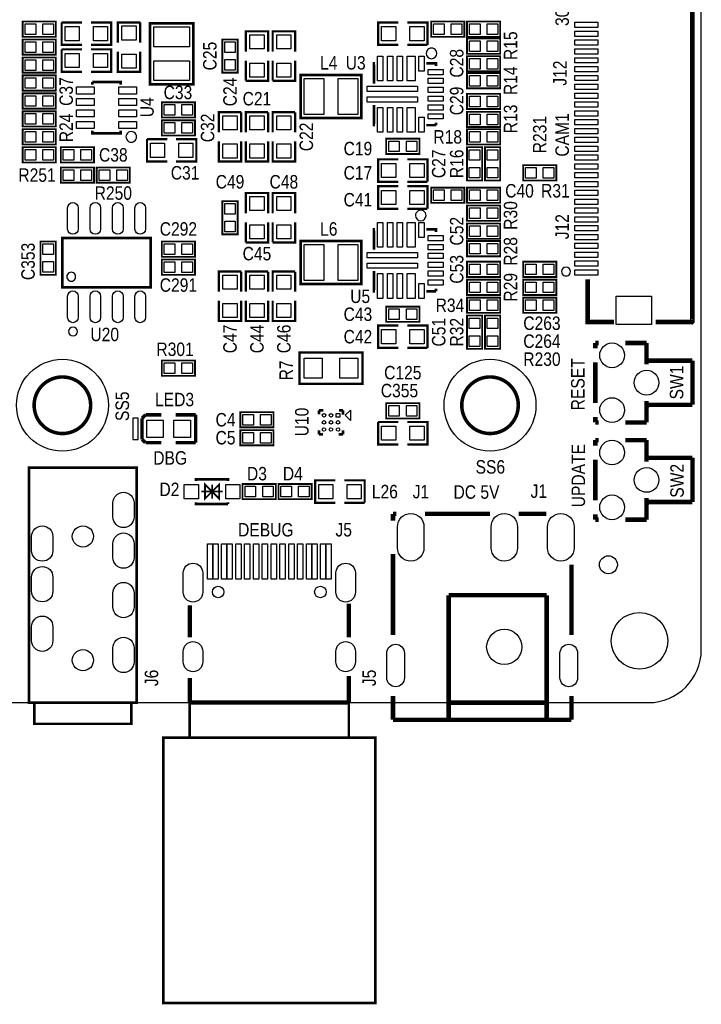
# Model space of a CAD drawing. Extents: x 0 to 111, y -17 to 71.
# Tile 5 of 7: x 72 to 111, y -17 to 39. Entities that reach past the tile are written whole.
import ezdxf
from ezdxf.enums import TextEntityAlignment as Align

# ---------------------------------------------------------------- set-up
doc = ezdxf.new("R2010")
doc.units = 0
for name, color, linetype in [('BG_OUTLINE', 12, 'CONTINUOUS'), ('BG_SILKSCREEN_TOP', 7, 'CONTINUOUS'), ('PG_SILKSCREEN_TOP', 7, 'CONTINUOUS'), ('PIN_TOP', 92, 'CONTINUOUS'), ('RD_SILKSCREEN_TOP', 7, 'CONTINUOUS')]:
    doc.layers.add(name, color=color, linetype=linetype)

msp = doc.modelspace()

# ---------------------------------------------------------------- linework, layer by layer
at = {"layer": 'BG_OUTLINE'}
msp.add_lwpolyline([(2.999994, 0), (108.000013, 0, 0.414212), (111.000007, 2.999994), (111.000007, 67.999991, 0.414214), (108.000013, 71.00001), (2.999994, 71.00001, 0.414214), (0, 67.999991), (0, 2.999994, 0.414212), (2.999994, 0)], format="xyb", dxfattribs=at)
at = {"layer": 'PG_SILKSCREEN_TOP'}
for points, const_width in [([(108.421094, 41.635096), (110.49, 41.635096), (110.49, 21.544991), (110.479992, 21.535009), (110.479891, 21.535085), (108.421094, 21.535085)], 0.254), ([(72.5932, 38.5318), (74.4728, 38.5318), (74.4728, 37.6682), (72.5932, 37.6682), (72.5932, 38.5318)], 0.1016), ([(75.945949, 37.211), (74.802949, 37.211), (74.802949, 38.481)], 0.127), ([(74.802949, 38.481), (75.945949, 38.481)], 0.127), ([(76.453949, 38.481), (77.596949, 38.481), (77.596949, 37.211), (76.453949, 37.211)], 0.127), ([(77.978, 37.338), (77.978, 38.481), (79.248, 38.481)], 0.127), ([(79.248, 38.481), (79.248, 37.338)], 0.127), ([(82.24901, 34.984207), (82.24901, 38.421793), (79.808807, 38.421793), (79.808807, 34.983903), (82.24901, 34.983903), (82.24901, 34.984207)], 0.1524), ([(93.853, 37.211), (92.71, 37.211), (92.71, 38.481), (93.853, 38.481)], 0.127), ([(94.361, 38.481), (95.504, 38.481), (95.504, 37.211)], 0.127), ([(95.7072, 38.5318), (97.5868, 38.5318), (97.5868, 37.6682), (95.7072, 37.6682), (95.7072, 38.5318)], 0.1016), ([(97.7392, 38.5318), (99.6188, 38.5318), (99.6188, 37.6682), (97.7392, 37.6682), (97.7392, 38.5318)], 0.1016), ([(85.217, 36.83), (85.217, 37.973), (86.487, 37.973), (86.487, 36.83)], 0.127), ([(86.741, 36.829949), (86.741, 37.972949), (88.011, 37.972949), (88.011, 36.829949)], 0.127), ([(74.4728, 36.6522), (72.5932, 36.6522), (72.5932, 37.5158), (74.4728, 37.5158), (74.4728, 36.6522)], 0.1016), ([(83.8962, 35.6362), (83.8962, 37.5158), (84.7598, 37.5158), (84.7598, 35.6362), (83.8962, 35.6362)], 0.1016), ([(99.6188, 36.703), (97.7392, 36.703), (97.7392, 37.5666), (99.6188, 37.5666), (99.6188, 36.703)], 0.1016), ([(75.946, 35.687), (74.803, 35.687), (74.803, 36.957)], 0.127), ([(74.803, 36.957), (75.946, 36.957)], 0.127), ([(76.454, 36.957), (77.597, 36.957), (77.597, 35.687), (76.454, 35.687)], 0.127), ([(79.248, 36.83), (79.248, 35.687), (77.978, 35.687), (77.978, 36.83)], 0.127), ([(95.504, 37.211), (94.361, 37.211)], 0.127), ([(74.4728, 35.6362), (72.5932, 35.6362), (72.5932, 36.4998), (74.4728, 36.4998), (74.4728, 35.6362)], 0.1016), ([(86.487, 36.322), (86.487, 35.179), (85.217, 35.179)], 0.127), ([(85.217, 35.179), (85.217, 36.322)], 0.127), ([(88.011, 36.321949), (88.011, 35.178949), (86.741, 35.178949)], 0.127), ([(86.741, 35.178949), (86.741, 36.321949)], 0.127), ([(92.534003, 36.167009), (92.483991, 36.167009), (92.483991, 35.016999)], 0.150012), ([(95.984009, 36.016997), (95.984009, 36.167009), (95.433998, 36.167009)], 0.150012), ([(97.7392, 36.576), (99.6188, 36.576), (99.6188, 35.7124), (97.7392, 35.7124), (97.7392, 36.576)], 0.1016), ([(97.7392, 35.6108), (99.6188, 35.6108), (99.6188, 34.7472), (97.7392, 34.7472), (97.7392, 35.6108)], 0.1016), ([(72.5932, 35.4838), (74.4728, 35.4838), (74.4728, 34.6202), (72.5932, 34.6202), (72.5932, 35.4838)], 0.1016), ([(76.543002, 35.105061), (76.543002, 34.954947)], 0.150012), ([(78.142998, 34.954947), (78.142998, 35.105061), (76.543002, 35.105061)], 0.150012), ([(91.761894, 35.512985), (88.324182, 35.512985), (88.324182, 33.072883), (91.762097, 33.072883), (91.762097, 35.512985), (91.761894, 35.512985)], 0.1524), ([(74.4728, 33.6042), (72.5932, 33.6042), (72.5932, 34.4678), (74.4728, 34.4678), (74.4728, 33.6042)], 0.1016), ([(80.4672, 33.9598), (82.3468, 33.9598), (82.3468, 33.0962), (80.4672, 33.0962), (80.4672, 33.9598)], 0.1016), ([(97.7392, 34.4424), (99.6188, 34.4424), (99.6188, 33.5788), (97.7392, 33.5788), (97.7392, 34.4424)], 0.1016), ([(74.4728, 32.5882), (72.5932, 32.5882), (72.5932, 33.4518), (74.4728, 33.4518), (74.4728, 32.5882)], 0.1016), ([(83.693, 32.258), (83.693, 33.401), (84.963, 33.401)], 0.127), ([(84.963, 33.401), (84.963, 32.258)], 0.127), ([(85.217, 32.258), (85.217, 33.401), (86.487, 33.401)], 0.127), ([(86.487, 33.401), (86.487, 32.258)], 0.127), ([(86.741, 32.258), (86.741, 33.401), (88.011, 33.401)], 0.127), ([(88.011, 33.401), (88.011, 32.258)], 0.127), ([(92.483991, 33.817001), (92.483991, 32.666991), (92.534003, 32.666991)], 0.150012), ([(97.7392, 33.4264), (99.6188, 33.4264), (99.6188, 32.5628), (97.7392, 32.5628), (97.7392, 33.4264)], 0.1016), ([(80.4672, 32.9438), (82.3468, 32.9438), (82.3468, 32.0802), (80.4672, 32.0802), (80.4672, 32.9438)], 0.1016), ([(95.984009, 32.666991), (95.984009, 32.817003)], 0.150012), ([(74.4728, 31.5722), (72.5932, 31.5722), (72.5932, 32.4358), (74.4728, 32.4358), (74.4728, 31.5722)], 0.1016), ([(76.543002, 32.355053), (76.543002, 32.204939), (78.142998, 32.204939), (78.142998, 32.355053)], 0.150012), ([(95.433998, 32.666991), (95.984009, 32.666991)], 0.150012), ([(99.6188, 31.5722), (97.7392, 31.5722), (97.7392, 32.4358), (99.6188, 32.4358), (99.6188, 31.5722)], 0.1016), ([(80.772, 30.607), (79.629, 30.607), (79.629, 31.877)], 0.127), ([(79.629, 31.877), (80.772, 31.877)], 0.127), ([(81.28, 31.877), (82.423, 31.877), (82.423, 30.607), (81.28, 30.607)], 0.127), ([(84.963, 31.75), (84.963, 30.607), (83.693, 30.607), (83.693, 31.75)], 0.127), ([(86.487, 31.75), (86.487, 30.607), (85.217, 30.607), (85.217, 31.75)], 0.127), ([(88.011, 31.75), (88.011, 30.607), (86.741, 30.607), (86.741, 31.75)], 0.127), ([(95.0468, 31.0388), (93.1672, 31.0388), (93.1672, 31.9024), (95.0468, 31.9024), (95.0468, 31.0388)], 0.1016), ([(72.5932, 31.4198), (74.4728, 31.4198), (74.4728, 30.5562), (72.5932, 30.5562), (72.5932, 31.4198)], 0.1016), ([(74.7522, 31.4198), (76.6318, 31.4198), (76.6318, 30.5562), (74.7522, 30.5562), (74.7522, 31.4198)], 0.1016), ([(98.6028, 31.4198), (98.6028, 29.5402), (97.7392, 29.5402), (97.7392, 31.4198), (98.6028, 31.4198)], 0.1016), ([(99.6188, 31.4198), (99.6188, 29.5402), (98.7552, 29.5402), (98.7552, 31.4198), (99.6188, 31.4198)], 0.1016), ([(93.853, 29.464), (92.71, 29.464), (92.71, 30.734), (93.853, 30.734)], 0.127), ([(94.361, 30.734), (95.504, 30.734), (95.504, 29.464)], 0.127), ([(76.6318, 29.4132), (74.7522, 29.4132), (74.7522, 30.2768), (76.6318, 30.2768), (76.6318, 29.4132)], 0.1016), ([(78.6638, 29.4132), (76.7842, 29.4132), (76.7842, 30.2768), (78.6638, 30.2768), (78.6638, 29.4132)], 0.1016), ([(100.9142, 30.4038), (102.7938, 30.4038), (102.7938, 29.5402), (100.9142, 29.5402), (100.9142, 30.4038)], 0.1016), ([(95.504, 29.464), (94.361, 29.464)], 0.127), ([(93.853, 27.94), (92.71, 27.94), (92.71, 29.21), (93.853, 29.21)], 0.127), ([(94.361, 29.21), (95.504, 29.21), (95.504, 27.94)], 0.127), ([(95.7072, 29.1338), (97.5868, 29.1338), (97.5868, 28.2702), (95.7072, 28.2702), (95.7072, 29.1338)], 0.1016), ([(97.7392, 29.1338), (99.6188, 29.1338), (99.6188, 28.2702), (97.7392, 28.2702), (97.7392, 29.1338)], 0.1016), ([(83.8962, 26.4922), (83.8962, 28.3718), (84.7598, 28.3718), (84.7598, 26.4922), (83.8962, 26.4922)], 0.1016), ([(85.217, 27.686), (85.217, 28.829), (86.487, 28.829), (86.487, 27.686)], 0.127), ([(86.741, 27.686), (86.741, 28.829), (88.011, 28.829), (88.011, 27.686)], 0.127), ([(95.504, 27.94), (94.361, 27.94)], 0.127), ([(99.6188, 27.2542), (97.7392, 27.2542), (97.7392, 28.1178), (99.6188, 28.1178), (99.6188, 27.2542)], 0.1016), ([(86.487, 27.178), (86.487, 26.035), (85.217, 26.035)], 0.127), ([(85.217, 26.035), (85.217, 27.178)], 0.127), ([(88.011, 27.178), (88.011, 26.035), (86.741, 26.035)], 0.127), ([(86.741, 26.035), (86.741, 27.178)], 0.127), ([(92.534003, 26.769009), (92.483991, 26.769009), (92.483991, 25.618999)], 0.150012), ([(95.984009, 26.618997), (95.984009, 26.769009), (95.433998, 26.769009)], 0.150012), ([(97.7392, 27.1018), (99.6188, 27.1018), (99.6188, 26.2382), (97.7392, 26.2382), (97.7392, 27.1018)], 0.1016), ([(74.843005, 26.291997), (79.842995, 26.291997), (79.842995, 23.492003), (74.843005, 23.492003), (74.843005, 26.291997)], 0.150012), ([(91.761894, 26.114985), (88.324182, 26.114985), (88.324182, 23.674883), (91.762097, 23.674883), (91.762097, 26.114985), (91.761894, 26.114985)], 0.1524), ([(74.4728, 26.0858), (74.4728, 24.2062), (73.6092, 24.2062), (73.6092, 26.0858), (74.4728, 26.0858)], 0.1016), ([(80.4672, 26.0858), (82.3468, 26.0858), (82.3468, 25.2222), (80.4672, 25.2222), (80.4672, 26.0858)], 0.1016), ([(97.7392, 26.1112), (99.6188, 26.1112), (99.6188, 25.2476), (97.7392, 25.2476), (97.7392, 26.1112)], 0.1016), ([(80.4672, 25.0698), (82.3468, 25.0698), (82.3468, 24.2062), (80.4672, 24.2062), (80.4672, 25.0698)], 0.1016), ([(97.7392, 24.9428), (99.6188, 24.9428), (99.6188, 24.0792), (97.7392, 24.0792), (97.7392, 24.9428)], 0.1016), ([(102.7938, 24.0792), (100.9142, 24.0792), (100.9142, 24.9428), (102.7938, 24.9428), (102.7938, 24.0792)], 0.1016), ([(83.693, 23.241), (83.693, 24.384), (84.963, 24.384)], 0.127), ([(84.963, 24.384), (84.963, 23.241)], 0.127), ([(85.217, 23.241), (85.217, 24.384), (86.487, 24.384)], 0.127), ([(86.487, 24.384), (86.487, 23.241)], 0.127), ([(86.741, 23.241), (86.741, 24.384), (88.011, 24.384)], 0.127), ([(88.011, 24.384), (88.011, 23.241)], 0.127), ([(92.483991, 24.419001), (92.483991, 23.268991), (92.534003, 23.268991)], 0.150012), ([(97.7392, 23.9268), (99.6188, 23.9268), (99.6188, 23.0632), (97.7392, 23.0632), (97.7392, 23.9268)], 0.1016), ([(102.7938, 23.0632), (100.9142, 23.0632), (100.9142, 23.9268), (102.7938, 23.9268), (102.7938, 23.0632)], 0.1016), ([(104.569997, 23.9538), (104.569997, 21.535085), (106.058894, 21.535085)], 0.254), ([(95.984009, 23.268991), (95.984009, 23.419003)], 0.150012), ([(95.433998, 23.268991), (95.984009, 23.268991)], 0.150012), ([(99.6188, 22.0472), (97.7392, 22.0472), (97.7392, 22.9108), (99.6188, 22.9108), (99.6188, 22.0472)], 0.1016), ([(100.9142, 22.9108), (102.7938, 22.9108), (102.7938, 22.0472), (100.9142, 22.0472), (100.9142, 22.9108)], 0.1016), ([(84.963, 22.733), (84.963, 21.59), (83.693, 21.59), (83.693, 22.733)], 0.127), ([(86.487, 22.733), (86.487, 21.59), (85.217, 21.59), (85.217, 22.733)], 0.127), ([(88.011, 22.733), (88.011, 21.59), (86.741, 21.59), (86.741, 22.733)], 0.127), ([(95.0468, 21.5392), (93.1672, 21.5392), (93.1672, 22.4028), (95.0468, 22.4028), (95.0468, 21.5392)], 0.1016), ([(98.6028, 21.8948), (98.6028, 20.0152), (97.7392, 20.0152), (97.7392, 21.8948), (98.6028, 21.8948)], 0.1016), ([(99.6188, 21.8948), (99.6188, 20.0152), (98.7552, 20.0152), (98.7552, 21.8948), (99.6188, 21.8948)], 0.1016), ([(93.853, 20.066), (92.71, 20.066), (92.71, 21.336), (93.853, 21.336)], 0.127), ([(94.361, 21.336), (95.504, 21.336), (95.504, 20.066)], 0.127), ([(95.504, 20.066), (94.361, 20.066)], 0.127), ([(105.000196, 20.045502), (105.000196, 20.348499)], 0.254), ([(105.193998, 20.348499), (105.000196, 20.348499)], 0.254), ([(107.900089, 20.348499), (106.706289, 20.348499)], 0.254), ([(107.900089, 19.129502), (107.900089, 20.348499)], 0.254), ([(91.821, 18.034), (88.265, 18.034), (88.265, 19.812), (91.821, 19.812), (91.821, 18.034)], 0.127), ([(82.3468, 18.4912), (80.4672, 18.4912), (80.4672, 19.3548), (82.3468, 19.3548), (82.3468, 18.4912)], 0.1016), ([(105.000196, 16.945407), (105.000196, 19.251498)], 0.254), ([(110.500008, 19.348501), (107.900089, 19.348501)], 0.254), ([(110.500008, 16.848404), (110.500008, 19.348501)], 0.254), ([(93.1672, 16.9418), (95.0468, 16.9418), (95.0468, 16.0782), (93.1672, 16.0782), (93.1672, 16.9418)], 0.1016), ([(107.900089, 15.848406), (107.900089, 17.067301)], 0.254), ([(107.900089, 16.739692), (108.008801, 16.848404)], 0.254), ([(110.500008, 16.848404), (108.008801, 16.848404)], 0.254), ([(79.549015, 16.283889), (79.348914, 16.0909)], 0.199898), ([(79.348914, 16.0909), (79.348914, 14.8971)], 0.199898), ([(80.449014, 16.283889), (79.549015, 16.283889)], 0.199898), ([(81.249012, 16.283889), (82.383909, 16.283889)], 0.199898), ([(82.383909, 16.283889), (82.383909, 14.704111)], 0.199898), ([(86.7918, 15.5702), (84.9122, 15.5702), (84.9122, 16.4338), (86.7918, 16.4338), (86.7918, 15.5702)], 0.1016), ([(89.362839, 16.532708), (89.602945, 16.532708)], 0.150089), ([(89.362839, 16.532708), (89.362839, 16.302507)], 0.150089), ([(90.492936, 16.532708), (90.72306, 16.532708)], 0.150089), ([(90.72306, 16.532708), (90.72306, 16.292601)], 0.150089), ([(105.000196, 15.848406), (105.000196, 16.151403)], 0.254), ([(93.853, 14.605), (92.71, 14.605), (92.71, 15.875)], 0.127), ([(92.71, 15.875), (93.853, 15.875)], 0.127), ([(94.361, 15.875), (95.504, 15.875), (95.504, 14.605), (94.361, 14.605)], 0.127), ([(105.193998, 15.848406), (105.000196, 15.848406)], 0.254), ([(107.900089, 15.848406), (106.706289, 15.848406)], 0.254), ([(86.7918, 14.5542), (84.9122, 14.5542), (84.9122, 15.4178), (86.7918, 15.4178), (86.7918, 14.5542)], 0.1016), ([(89.362839, 15.412796), (89.362839, 15.17269)], 0.150089), ([(89.362839, 15.17269), (89.593039, 15.17269)], 0.150089), ([(90.483055, 15.172487), (90.72306, 15.172487)], 0.150089), ([(90.72306, 15.402611), (90.72306, 15.172487)], 0.150089), ([(79.348914, 14.8971), (79.549015, 14.704111)], 0.199898), ([(79.549015, 14.704111), (80.449014, 14.704111)], 0.199898), ([(82.383909, 14.704111), (81.249012, 14.704111)], 0.199898), ([(105.000196, 14.545412), (105.000196, 14.848408)], 0.254), ([(105.193998, 14.848408), (105.000196, 14.848408)], 0.254), ([(107.900089, 14.848408), (106.706289, 14.848408)], 0.254), ([(107.900089, 13.629411), (107.900089, 14.848408)], 0.254), ([(110.500008, 13.84841), (107.900089, 13.84841)], 0.254), ([(110.500008, 11.348288), (110.500008, 13.84841)], 0.254), ([(72.951899, 13.299999), (72.951899, 0), (79.051912, 0), (79.051912, 13.299999), (72.951899, 13.299999)], 0.150012), ([(105.000196, 11.445291), (105.000196, 13.751408)], 0.254), ([(84.212024, 12.537999), (84.212024, 12.637999), (82.412002, 12.637999), (82.412002, 12.537999)], 0.150012), ([(83.312, 11.938), (83.711999, 12.337999), (83.711999, 11.538001), (83.312, 11.938), (82.912001, 11.538001), (82.912001, 12.337999), (83.312, 11.938)], 0.1), ([(83.312, 12.337999), (83.312, 11.538001)], 0.1), ([(85.0392, 12.3698), (86.9188, 12.3698), (86.9188, 11.5062), (85.0392, 11.5062), (85.0392, 12.3698)], 0.1016), ([(88.9508, 11.5062), (87.0712, 11.5062), (87.0712, 12.3698), (88.9508, 12.3698), (88.9508, 11.5062)], 0.1016), ([(90.297, 11.303), (89.154, 11.303), (89.154, 12.573), (90.297, 12.573)], 0.127), ([(90.805, 12.573), (91.948, 12.573), (91.948, 11.303)], 0.127), ([(83.912024, 11.938), (82.712001, 11.938)], 0.1), ([(84.212024, 11.238001), (82.412002, 11.238001), (82.412002, 11.338001)], 0.150012), ([(84.212024, 11.238001), (84.212024, 11.338001)], 0.150012), ([(91.948, 11.303), (90.805, 11.303)], 0.127), ([(107.900089, 10.34829), (107.900089, 11.567211)], 0.254), ([(107.900089, 11.239602), (108.008801, 11.348288)], 0.254), ([(110.500008, 11.348288), (108.008801, 11.348288)], 0.254), ([(93.733112, 10.675595), (93.552797, 10.675595)], 0.254), ([(93.552797, 10.297211), (93.552797, 10.675595)], 0.254), ([(99.034092, 10.675595), (95.371412, 10.675595)], 0.254), ([(102.234492, 10.675595), (100.672392, 10.675595)], 0.254), ([(105.000196, 10.34829), (105.000196, 10.651312)], 0.254), ([(105.193998, 10.34829), (105.000196, 10.34829)], 0.254), ([(107.900089, 10.34829), (106.706289, 10.34829)], 0.254), ([(93.552797, 3.8227), (93.552797, 8.404911)], 0.254), ([(103.651812, 3.8227), (103.651812, 7.812989)], 0.254), ([(96.702397, -0.7239), (96.702397, 6.075705)], 0.254), ([(102.252297, 6.075705), (96.702397, 6.075705)], 0.254), ([(102.252297, -0.972795), (102.252297, 6.075705)], 0.254), ([(82.050992, 3.699993), (82.050992, 5.499989)], 0.248895), ([(91.052802, 5.599989), (91.052802, 3.699993)], 0.248895), ([(82.050992, 0.00889), (82.050992, 1.399997)], 0.248895), ([(91.052802, 1.499997), (91.052802, 0.00889)], 0.248895), ([(78.751913, 0), (78.751913, -1.199998), (73.251898, -1.199998), (73.251898, 0)], 0.150012), ([(91.052802, 0.00889), (82.050992, 0.00889)], 0.248895), ([(91.052802, 0.00889), (91.052802, -1.991106), (82.051906, -1.991106), (82.051906, 0)], 0.150012), ([(93.552797, -0.972795), (93.552797, 0.381)], 0.254), ([(102.252297, 0), (96.702397, 0)], 0.254), ([(103.651812, -0.972795), (103.651812, 0.381)], 0.254), ([(103.651812, -0.972795), (93.552797, -0.972795)], 0.254), ([(96.702397, -0.972795), (96.702397, -0.7239)], 0.254), ([(86.552303, -1.991106), (92.552291, -1.991106), (92.552291, -16.991101), (80.55229, -16.991101), (80.55229, -1.991106), (82.051906, -1.991106)], 0.150012)]:
    msp.add_lwpolyline(points, dxfattribs=dict(at, const_width=const_width))
for points in [[(96.032599, 36.7284, 1), (95.432604, 36.728411, 1)], [(79.040025, 32.004, 1), (78.439984, 32.003996, 1)], [(95.422999, 27.559, 1), (94.823004, 27.559011, 1)], [(103.589988, 24.384991, 1), (103.089996, 24.385004, 1)], [(75.592991, 24.092002, 1), (75.093009, 24.091998, 1)], [(75.692965, 20.992008, 1), (75.193035, 20.991992, 1)]]:
    msp.add_lwpolyline(points, format="xyb", close=True, dxfattribs=at)
at = {"layer": 'PG_SILKSCREEN_TOP', "const_width": 0.2}
for points in [[(76.442494, 16.823004, 0.999997), (73.2425, 16.823004, 1.000003), (76.442494, 16.823004)], [(100.642598, 16.823004, 0.999997), (97.442604, 16.823004, 1.000003), (100.642598, 16.823004)]]:
    msp.add_lwpolyline(points, format="xyb", dxfattribs=at)
at = {"layer": 'PG_SILKSCREEN_TOP'}
for points in [[(91.142845, 16.552697), (91.142845, 15.952699), (90.842846, 16.252698)], [(79.124124, 16.093897), (78.823922, 16.093897), (78.823922, 14.894103), (79.124124, 14.894103)]]:
    msp.add_lwpolyline(points, close=True, dxfattribs=at)
at = {"layer": 'PIN_TOP'}
for points in [[(105.139985, 38.185001), (103.839988, 38.185001), (103.839988, 38.485), (105.139985, 38.485)], [(72.733408, 37.800305), (72.733408, 38.399695), (73.332797, 38.399695), (73.332797, 37.800305)], [(73.733203, 37.800305), (73.733203, 38.399695), (74.332592, 38.399695), (74.332592, 37.800305)], [(74.999799, 37.44595), (74.999799, 38.24605), (75.799899, 38.24605), (75.799899, 37.44595)], [(76.599999, 37.44595), (76.599999, 38.24605), (77.400099, 38.24605), (77.400099, 37.44595)], [(78.21295, 38.28415), (79.01305, 38.28415), (79.01305, 37.48405), (78.21295, 37.48405)], [(82.042, 37.102999), (80.01, 37.102999), (80.01, 38.220599), (82.042, 38.220599)], [(93.70695, 38.24605), (93.70695, 37.44595), (92.90685, 37.44595), (92.90685, 38.24605)], [(95.30715, 38.24605), (95.30715, 37.44595), (94.50705, 37.44595), (94.50705, 38.24605)], [(95.847408, 37.800305), (95.847408, 38.399695), (96.446797, 38.399695), (96.446797, 37.800305)], [(96.847203, 37.800305), (96.847203, 38.399695), (97.446592, 38.399695), (97.446592, 37.800305)], [(97.879408, 37.800305), (97.879408, 38.399695), (98.478797, 38.399695), (98.478797, 37.800305)], [(98.879203, 37.800305), (98.879203, 38.399695), (99.478592, 38.399695), (99.478592, 37.800305)], [(105.139985, 37.685205), (103.839988, 37.685205), (103.839988, 37.985205), (105.139985, 37.985205)], [(73.332797, 37.383695), (73.332797, 36.784305), (72.733408, 36.784305), (72.733408, 37.383695)], [(74.332592, 37.383695), (74.332592, 36.784305), (73.733203, 36.784305), (73.733203, 37.383695)], [(84.627695, 36.776203), (84.028305, 36.776203), (84.028305, 37.375592), (84.627695, 37.375592)], [(86.25205, 36.97605), (85.45195, 36.97605), (85.45195, 37.77615), (86.25205, 37.77615)], [(87.77605, 36.975999), (86.97595, 36.975999), (86.97595, 37.776099), (87.77605, 37.776099)], [(98.478797, 37.434495), (98.478797, 36.835105), (97.879408, 36.835105), (97.879408, 37.434495)], [(99.478592, 37.434495), (99.478592, 36.835105), (98.879203, 36.835105), (98.879203, 37.434495)], [(105.139985, 37.185105), (103.839988, 37.185105), (103.839988, 37.485104), (105.139985, 37.485104)], [(105.139985, 36.685207), (103.839988, 36.685207), (103.839988, 36.985207), (105.139985, 36.985207)], [(73.332797, 36.367695), (73.332797, 35.768305), (72.733408, 35.768305), (72.733408, 36.367695)], [(74.332592, 36.367695), (74.332592, 35.768305), (73.733203, 35.768305), (73.733203, 36.367695)], [(74.99985, 35.92195), (74.99985, 36.72205), (75.79995, 36.72205), (75.79995, 35.92195)], [(76.60005, 35.92195), (76.60005, 36.72205), (77.40015, 36.72205), (77.40015, 35.92195)], [(78.21295, 36.68395), (79.01305, 36.68395), (79.01305, 35.88385), (78.21295, 35.88385)], [(82.042, 35.185401), (80.01, 35.185401), (80.01, 36.303001), (82.042, 36.303001)], [(84.627695, 35.776408), (84.028305, 35.776408), (84.028305, 36.375797), (84.627695, 36.375797)], [(92.684003, 36.567008), (92.984002, 36.567008), (92.984002, 35.167011), (92.684003, 35.167011)], [(93.233989, 36.567008), (93.533989, 36.567008), (93.533989, 35.167011), (93.233989, 35.167011)], [(93.784001, 36.567008), (94.084, 36.567008), (94.084, 35.167011), (93.784001, 35.167011)], [(94.359006, 36.567008), (94.809018, 36.567008), (94.809018, 35.167011), (94.359006, 35.167011)], [(95.008992, 36.566996), (95.308992, 36.566996), (95.308992, 35.716985), (95.008992, 35.716985)], [(97.879408, 35.844505), (97.879408, 36.443895), (98.478797, 36.443895), (98.478797, 35.844505)], [(98.879203, 35.844505), (98.879203, 36.443895), (99.478592, 36.443895), (99.478592, 35.844505)], [(105.139985, 36.185107), (103.839988, 36.185107), (103.839988, 36.485106), (105.139985, 36.485106)], [(86.25205, 35.37585), (85.45195, 35.37585), (85.45195, 36.17595), (86.25205, 36.17595)], [(87.77605, 35.375799), (86.97595, 35.375799), (86.97595, 36.175899), (87.77605, 36.175899)], [(95.533985, 35.81701), (96.383996, 35.81701), (96.383996, 35.51701), (95.533985, 35.51701)], [(105.139985, 35.685209), (103.839988, 35.685209), (103.839988, 35.985209), (105.139985, 35.985209)], [(72.733408, 34.752305), (72.733408, 35.351695), (73.332797, 35.351695), (73.332797, 34.752305)], [(73.733203, 34.752305), (73.733203, 35.351695), (74.332592, 35.351695), (74.332592, 34.752305)], [(89.643001, 35.306), (89.643001, 33.274), (88.525401, 33.274), (88.525401, 35.306)], [(91.560599, 35.306), (91.560599, 33.274), (90.442999, 33.274), (90.442999, 35.306)], [(95.533985, 35.317011), (96.383996, 35.317011), (96.383996, 35.017011), (95.533985, 35.017011)], [(97.879408, 34.879305), (97.879408, 35.478695), (98.478797, 35.478695), (98.478797, 34.879305)], [(98.879203, 34.879305), (98.879203, 35.478695), (99.478592, 35.478695), (99.478592, 34.879305)], [(105.139985, 35.185109), (103.839988, 35.185109), (103.839988, 35.485108), (105.139985, 35.485108)], [(76.643001, 34.830055), (76.643001, 34.430056), (75.643003, 34.430056), (75.643003, 34.830055)], [(79.042997, 34.830055), (79.042997, 34.430056), (78.042999, 34.430056), (78.042999, 34.830055)], [(92.084004, 34.866999), (94.934011, 34.866999), (94.934011, 34.567), (92.084004, 34.567)], [(95.533985, 34.817012), (96.383996, 34.817012), (96.383996, 34.517012), (95.533985, 34.517012)], [(105.139985, 34.685211), (103.839988, 34.685211), (103.839988, 34.985211), (105.139985, 34.985211)], [(73.332797, 34.335695), (73.332797, 33.736305), (72.733408, 33.736305), (72.733408, 34.335695)], [(74.332592, 34.335695), (74.332592, 33.736305), (73.733203, 33.736305), (73.733203, 34.335695)], [(76.643001, 34.180043), (76.643001, 33.780044), (75.643003, 33.780044), (75.643003, 34.180043)], [(79.042997, 34.180043), (79.042997, 33.780044), (78.042999, 33.780044), (78.042999, 34.180043)], [(92.084004, 34.267), (94.934011, 34.267), (94.934011, 33.967001), (92.084004, 33.967001)], [(95.533985, 34.316987), (96.383996, 34.316987), (96.383996, 34.016988), (95.533985, 34.016988)], [(97.879408, 33.710905), (97.879408, 34.310295), (98.478797, 34.310295), (98.478797, 33.710905)], [(98.879203, 33.710905), (98.879203, 34.310295), (99.478592, 34.310295), (99.478592, 33.710905)], [(105.139985, 34.185111), (103.839988, 34.185111), (103.839988, 34.48511), (105.139985, 34.48511)], [(105.139985, 33.685213), (103.839988, 33.685213), (103.839988, 33.985213), (105.139985, 33.985213)], [(76.643001, 33.530057), (76.643001, 33.130058), (75.643003, 33.130058), (75.643003, 33.530057)], [(79.042997, 33.530057), (79.042997, 33.130058), (78.042999, 33.130058), (78.042999, 33.530057)], [(80.607408, 33.228305), (80.607408, 33.827695), (81.206797, 33.827695), (81.206797, 33.228305)], [(81.607203, 33.228305), (81.607203, 33.827695), (82.206592, 33.827695), (82.206592, 33.228305)], [(92.684003, 33.666989), (92.984002, 33.666989), (92.984002, 32.266992), (92.684003, 32.266992)], [(93.233989, 33.666989), (93.533989, 33.666989), (93.533989, 32.266992), (93.233989, 32.266992)], [(93.784001, 33.666989), (94.084, 33.666989), (94.084, 32.266992), (93.784001, 32.266992)], [(94.359006, 33.666989), (94.809018, 33.666989), (94.809018, 32.266992), (94.359006, 32.266992)], [(95.533985, 33.816989), (96.383996, 33.816989), (96.383996, 33.516989), (95.533985, 33.516989)], [(105.139985, 33.185113), (103.839988, 33.185113), (103.839988, 33.485112), (105.139985, 33.485112)], [(73.332797, 33.319695), (73.332797, 32.720305), (72.733408, 32.720305), (72.733408, 33.319695)], [(74.332592, 33.319695), (74.332592, 32.720305), (73.733203, 32.720305), (73.733203, 33.319695)], [(76.643001, 32.880046), (76.643001, 32.480047), (75.643003, 32.480047), (75.643003, 32.880046)], [(79.042997, 32.880046), (79.042997, 32.480047), (78.042999, 32.480047), (78.042999, 32.880046)], [(83.92795, 33.20415), (84.72805, 33.20415), (84.72805, 32.40405), (83.92795, 32.40405)], [(85.45195, 33.20415), (86.25205, 33.20415), (86.25205, 32.40405), (85.45195, 32.40405)], [(86.97595, 33.20415), (87.77605, 33.20415), (87.77605, 32.40405), (86.97595, 32.40405)], [(95.008992, 33.117015), (95.308992, 33.117015), (95.308992, 32.267004), (95.008992, 32.267004)], [(95.533985, 33.316989), (96.383996, 33.316989), (96.383996, 33.01699), (95.533985, 33.01699)], [(97.879408, 32.694905), (97.879408, 33.294295), (98.478797, 33.294295), (98.478797, 32.694905)], [(98.879203, 32.694905), (98.879203, 33.294295), (99.478592, 33.294295), (99.478592, 32.694905)], [(105.139985, 32.68519), (103.839988, 32.68519), (103.839988, 32.985189), (105.139985, 32.985189)], [(80.607408, 32.212305), (80.607408, 32.811695), (81.206797, 32.811695), (81.206797, 32.212305)], [(81.607203, 32.212305), (81.607203, 32.811695), (82.206592, 32.811695), (82.206592, 32.212305)], [(105.139985, 32.185089), (103.839988, 32.185089), (103.839988, 32.485089), (105.139985, 32.485089)], [(73.332797, 32.303695), (73.332797, 31.704305), (72.733408, 31.704305), (72.733408, 32.303695)], [(74.332592, 32.303695), (74.332592, 31.704305), (73.733203, 31.704305), (73.733203, 32.303695)], [(93.906797, 31.770295), (93.906797, 31.170905), (93.307408, 31.170905), (93.307408, 31.770295)], [(94.906592, 31.770295), (94.906592, 31.170905), (94.307203, 31.170905), (94.307203, 31.770295)], [(98.478797, 32.303695), (98.478797, 31.704305), (97.879408, 31.704305), (97.879408, 32.303695)], [(99.478592, 32.303695), (99.478592, 31.704305), (98.879203, 31.704305), (98.879203, 32.303695)], [(105.139985, 31.685192), (103.839988, 31.685192), (103.839988, 31.985191), (105.139985, 31.985191)], [(72.733408, 30.688305), (72.733408, 31.287695), (73.332797, 31.287695), (73.332797, 30.688305)], [(73.733203, 30.688305), (73.733203, 31.287695), (74.332592, 31.287695), (74.332592, 30.688305)], [(74.892408, 30.688305), (74.892408, 31.287695), (75.491797, 31.287695), (75.491797, 30.688305)], [(75.892203, 30.688305), (75.892203, 31.287695), (76.491592, 31.287695), (76.491592, 30.688305)], [(79.82585, 30.84195), (79.82585, 31.64205), (80.62595, 31.64205), (80.62595, 30.84195)], [(81.42605, 30.84195), (81.42605, 31.64205), (82.22615, 31.64205), (82.22615, 30.84195)], [(83.92795, 31.60395), (84.72805, 31.60395), (84.72805, 30.80385), (83.92795, 30.80385)], [(85.45195, 31.60395), (86.25205, 31.60395), (86.25205, 30.80385), (85.45195, 30.80385)], [(86.97595, 31.60395), (87.77605, 31.60395), (87.77605, 30.80385), (86.97595, 30.80385)], [(97.871305, 31.279592), (98.470695, 31.279592), (98.470695, 30.680203), (97.871305, 30.680203)], [(98.887305, 31.279592), (99.486695, 31.279592), (99.486695, 30.680203), (98.887305, 30.680203)], [(105.139985, 31.185091), (103.839988, 31.185091), (103.839988, 31.485091), (105.139985, 31.485091)], [(105.139985, 30.685194), (103.839988, 30.685194), (103.839988, 30.985193), (105.139985, 30.985193)], [(75.491797, 30.144695), (75.491797, 29.545305), (74.892408, 29.545305), (74.892408, 30.144695)], [(76.491592, 30.144695), (76.491592, 29.545305), (75.892203, 29.545305), (75.892203, 30.144695)], [(77.523797, 30.144695), (77.523797, 29.545305), (76.924408, 29.545305), (76.924408, 30.144695)], [(78.523592, 30.144695), (78.523592, 29.545305), (77.924203, 29.545305), (77.924203, 30.144695)], [(93.70695, 30.49905), (93.70695, 29.69895), (92.90685, 29.69895), (92.90685, 30.49905)], [(95.30715, 30.49905), (95.30715, 29.69895), (94.50705, 29.69895), (94.50705, 30.49905)], [(97.871305, 30.279797), (98.470695, 30.279797), (98.470695, 29.680408), (97.871305, 29.680408)], [(98.887305, 30.279797), (99.486695, 30.279797), (99.486695, 29.680408), (98.887305, 29.680408)], [(101.054408, 29.672305), (101.054408, 30.271695), (101.653797, 30.271695), (101.653797, 29.672305)], [(102.054203, 29.672305), (102.054203, 30.271695), (102.653592, 30.271695), (102.653592, 29.672305)], [(105.139985, 30.185093), (103.839988, 30.185093), (103.839988, 30.485093), (105.139985, 30.485093)], [(105.139985, 29.685196), (103.839988, 29.685196), (103.839988, 29.985195), (105.139985, 29.985195)], [(93.70695, 28.97505), (93.70695, 28.17495), (92.90685, 28.17495), (92.90685, 28.97505)], [(95.30715, 28.97505), (95.30715, 28.17495), (94.50705, 28.17495), (94.50705, 28.97505)], [(95.847408, 28.402305), (95.847408, 29.001695), (96.446797, 29.001695), (96.446797, 28.402305)], [(96.847203, 28.402305), (96.847203, 29.001695), (97.446592, 29.001695), (97.446592, 28.402305)], [(97.879408, 28.402305), (97.879408, 29.001695), (98.478797, 29.001695), (98.478797, 28.402305)], [(98.879203, 28.402305), (98.879203, 29.001695), (99.478592, 29.001695), (99.478592, 28.402305)], [(105.139985, 29.185095), (103.839988, 29.185095), (103.839988, 29.485095), (105.139985, 29.485095)], [(105.139985, 28.685198), (103.839988, 28.685198), (103.839988, 28.985197), (105.139985, 28.985197)], [(86.25205, 27.83205), (85.45195, 27.83205), (85.45195, 28.63215), (86.25205, 28.63215)], [(87.77605, 27.83205), (86.97595, 27.83205), (86.97595, 28.63215), (87.77605, 28.63215)], [(105.139985, 28.185097), (103.839988, 28.185097), (103.839988, 28.485097), (105.139985, 28.485097)], [(84.627695, 27.632203), (84.028305, 27.632203), (84.028305, 28.231592), (84.627695, 28.231592)], [(98.478797, 27.985695), (98.478797, 27.386305), (97.879408, 27.386305), (97.879408, 27.985695)], [(99.478592, 27.985695), (99.478592, 27.386305), (98.879203, 27.386305), (98.879203, 27.985695)], [(105.139985, 27.6852), (103.839988, 27.6852), (103.839988, 27.985199), (105.139985, 27.985199)], [(105.139985, 27.185099), (103.839988, 27.185099), (103.839988, 27.485099), (105.139985, 27.485099)], [(84.627695, 26.632408), (84.028305, 26.632408), (84.028305, 27.231797), (84.627695, 27.231797)], [(86.25205, 26.23185), (85.45195, 26.23185), (85.45195, 27.03195), (86.25205, 27.03195)], [(87.77605, 26.23185), (86.97595, 26.23185), (86.97595, 27.03195), (87.77605, 27.03195)], [(92.684003, 27.169008), (92.984002, 27.169008), (92.984002, 25.769011), (92.684003, 25.769011)], [(93.233989, 27.169008), (93.533989, 27.169008), (93.533989, 25.769011), (93.233989, 25.769011)], [(93.784001, 27.169008), (94.084, 27.169008), (94.084, 25.769011), (93.784001, 25.769011)], [(94.359006, 27.169008), (94.809018, 27.169008), (94.809018, 25.769011), (94.359006, 25.769011)], [(95.008992, 27.168996), (95.308992, 27.168996), (95.308992, 26.318985), (95.008992, 26.318985)], [(97.879408, 26.370305), (97.879408, 26.969695), (98.478797, 26.969695), (98.478797, 26.370305)], [(98.879203, 26.370305), (98.879203, 26.969695), (99.478592, 26.969695), (99.478592, 26.370305)], [(105.139985, 26.685202), (103.839988, 26.685202), (103.839988, 26.985201), (105.139985, 26.985201)], [(95.533985, 26.41901), (96.383996, 26.41901), (96.383996, 26.11901), (95.533985, 26.11901)], [(105.139985, 26.185101), (103.839988, 26.185101), (103.839988, 26.485101), (105.139985, 26.485101)], [(73.741305, 25.945592), (74.340695, 25.945592), (74.340695, 25.346203), (73.741305, 25.346203)], [(80.607408, 25.354305), (80.607408, 25.953695), (81.206797, 25.953695), (81.206797, 25.354305)], [(81.607203, 25.354305), (81.607203, 25.953695), (82.206592, 25.953695), (82.206592, 25.354305)], [(89.643001, 25.908), (89.643001, 23.876), (88.525401, 23.876), (88.525401, 25.908)], [(91.560599, 25.908), (91.560599, 23.876), (90.442999, 23.876), (90.442999, 25.908)], [(95.533985, 25.919011), (96.383996, 25.919011), (96.383996, 25.619011), (95.533985, 25.619011)], [(97.879408, 25.379705), (97.879408, 25.979095), (98.478797, 25.979095), (98.478797, 25.379705)], [(98.879203, 25.379705), (98.879203, 25.979095), (99.478592, 25.979095), (99.478592, 25.379705)], [(105.139985, 25.685204), (103.839988, 25.685204), (103.839988, 25.985203), (105.139985, 25.985203)], [(92.084004, 25.468999), (94.934011, 25.468999), (94.934011, 25.169), (92.084004, 25.169)], [(95.533985, 25.419012), (96.383996, 25.419012), (96.383996, 25.119013), (95.533985, 25.119013)], [(105.139985, 25.185103), (103.839988, 25.185103), (103.839988, 25.485103), (105.139985, 25.485103)], [(73.741305, 24.945797), (74.340695, 24.945797), (74.340695, 24.346408), (73.741305, 24.346408)], [(80.607408, 24.338305), (80.607408, 24.937695), (81.206797, 24.937695), (81.206797, 24.338305)], [(81.607203, 24.338305), (81.607203, 24.937695), (82.206592, 24.937695), (82.206592, 24.338305)], [(92.084004, 24.869), (94.934011, 24.869), (94.934011, 24.569001), (92.084004, 24.569001)], [(95.533985, 24.918988), (96.383996, 24.918988), (96.383996, 24.618988), (95.533985, 24.618988)], [(97.879408, 24.211305), (97.879408, 24.810695), (98.478797, 24.810695), (98.478797, 24.211305)], [(98.879203, 24.211305), (98.879203, 24.810695), (99.478592, 24.810695), (99.478592, 24.211305)], [(101.653797, 24.810695), (101.653797, 24.211305), (101.054408, 24.211305), (101.054408, 24.810695)], [(102.653592, 24.810695), (102.653592, 24.211305), (102.054203, 24.211305), (102.054203, 24.810695)], [(105.139985, 24.685206), (103.839988, 24.685206), (103.839988, 24.985205), (105.139985, 24.985205)], [(83.92795, 24.18715), (84.72805, 24.18715), (84.72805, 23.38705), (83.92795, 23.38705)], [(85.45195, 24.18715), (86.25205, 24.18715), (86.25205, 23.38705), (85.45195, 23.38705)], [(86.97595, 24.18715), (87.77605, 24.18715), (87.77605, 23.38705), (86.97595, 23.38705)], [(92.684003, 24.268989), (92.984002, 24.268989), (92.984002, 22.868992), (92.684003, 22.868992)], [(93.233989, 24.268989), (93.533989, 24.268989), (93.533989, 22.868992), (93.233989, 22.868992)], [(93.784001, 24.268989), (94.084, 24.268989), (94.084, 22.868992), (93.784001, 22.868992)], [(94.359006, 24.268989), (94.809018, 24.268989), (94.809018, 22.868992), (94.359006, 22.868992)], [(95.533985, 24.418989), (96.383996, 24.418989), (96.383996, 24.118989), (95.533985, 24.118989)], [(105.139985, 24.185105), (103.839988, 24.185105), (103.839988, 24.485105), (105.139985, 24.485105)], [(95.008992, 23.719015), (95.308992, 23.719015), (95.308992, 22.869004), (95.008992, 22.869004)], [(95.533985, 23.918989), (96.383996, 23.918989), (96.383996, 23.61899), (95.533985, 23.61899)], [(97.879408, 23.195305), (97.879408, 23.794695), (98.478797, 23.794695), (98.478797, 23.195305)], [(98.879203, 23.195305), (98.879203, 23.794695), (99.478592, 23.794695), (99.478592, 23.195305)], [(101.653797, 23.794695), (101.653797, 23.195305), (101.054408, 23.195305), (101.054408, 23.794695)], [(102.653592, 23.794695), (102.653592, 23.195305), (102.054203, 23.195305), (102.054203, 23.794695)], [(108.190005, 21.385047), (106.190009, 21.385047), (106.190009, 22.984943), (108.190005, 22.984943)], [(83.92795, 22.58695), (84.72805, 22.58695), (84.72805, 21.78685), (83.92795, 21.78685)], [(85.45195, 22.58695), (86.25205, 22.58695), (86.25205, 21.78685), (85.45195, 21.78685)], [(86.97595, 22.58695), (87.77605, 22.58695), (87.77605, 21.78685), (86.97595, 21.78685)], [(98.478797, 22.778695), (98.478797, 22.179305), (97.879408, 22.179305), (97.879408, 22.778695)], [(99.478592, 22.778695), (99.478592, 22.179305), (98.879203, 22.179305), (98.879203, 22.778695)], [(101.054408, 22.179305), (101.054408, 22.778695), (101.653797, 22.778695), (101.653797, 22.179305)], [(102.054203, 22.179305), (102.054203, 22.778695), (102.653592, 22.778695), (102.653592, 22.179305)], [(93.906797, 22.270695), (93.906797, 21.671305), (93.307408, 21.671305), (93.307408, 22.270695)], [(94.906592, 22.270695), (94.906592, 21.671305), (94.307203, 21.671305), (94.307203, 22.270695)], [(97.871305, 21.754592), (98.470695, 21.754592), (98.470695, 21.155203), (97.871305, 21.155203)], [(98.887305, 21.754592), (99.486695, 21.754592), (99.486695, 21.155203), (98.887305, 21.155203)], [(93.70695, 21.10105), (93.70695, 20.30095), (92.90685, 20.30095), (92.90685, 21.10105)], [(95.30715, 21.10105), (95.30715, 20.30095), (94.50705, 20.30095), (94.50705, 21.10105)], [(97.871305, 20.754797), (98.470695, 20.754797), (98.470695, 20.155408), (97.871305, 20.155408)], [(98.887305, 20.754797), (99.486695, 20.754797), (99.486695, 20.155408), (98.887305, 20.155408)], [(81.206797, 19.222695), (81.206797, 18.623305), (80.607408, 18.623305), (80.607408, 19.222695)], [(82.206592, 19.222695), (82.206592, 18.623305), (81.607203, 18.623305), (81.607203, 19.222695)], [(89.535, 19.4945), (89.535, 18.3515), (88.519, 18.3515), (88.519, 19.4945)], [(91.567, 19.4945), (91.567, 18.3515), (90.551, 18.3515), (90.551, 19.4945)], [(93.307408, 16.210305), (93.307408, 16.809695), (93.906797, 16.809695), (93.906797, 16.210305)], [(94.307203, 16.210305), (94.307203, 16.809695), (94.906592, 16.809695), (94.906592, 16.210305)], [(85.651797, 16.301695), (85.651797, 15.702305), (85.052408, 15.702305), (85.052408, 16.301695)], [(86.651592, 16.301695), (86.651592, 15.702305), (86.052203, 15.702305), (86.052203, 16.301695)], [(90.342847, 16.352698), (90.542847, 16.352698), (90.542847, 16.152698), (90.342847, 16.152698)], [(80.543857, 15.983966), (80.543857, 15.004034), (79.613963, 15.004034), (79.613963, 15.983966)], [(82.083859, 15.983966), (82.083859, 15.004034), (81.153965, 15.004034), (81.153965, 15.983966)], [(92.90685, 14.83995), (92.90685, 15.64005), (93.70695, 15.64005), (93.70695, 14.83995)], [(94.50705, 14.83995), (94.50705, 15.64005), (95.30715, 15.64005), (95.30715, 14.83995)], [(85.651797, 15.285695), (85.651797, 14.686305), (85.052408, 14.686305), (85.052408, 15.285695)], [(86.651592, 15.285695), (86.651592, 14.686305), (86.052203, 14.686305), (86.052203, 15.285695)], [(82.536995, 12.337999), (82.536995, 11.538001), (81.736997, 11.538001), (81.736997, 12.337999)], [(84.887003, 12.337999), (84.887003, 11.538001), (84.087005, 11.538001), (84.087005, 12.337999)], [(90.15095, 12.33805), (90.15095, 11.53795), (89.35085, 11.53795), (89.35085, 12.33805)], [(91.75115, 12.33805), (91.75115, 11.53795), (90.95105, 11.53795), (90.95105, 12.33805)], [(85.179408, 11.638305), (85.179408, 12.237695), (85.778797, 12.237695), (85.778797, 11.638305)], [(86.179203, 11.638305), (86.179203, 12.237695), (86.778592, 12.237695), (86.778592, 11.638305)], [(87.810797, 12.237695), (87.810797, 11.638305), (87.211408, 11.638305), (87.211408, 12.237695)], [(88.810592, 12.237695), (88.810592, 11.638305), (88.211203, 11.638305), (88.211203, 12.237695)], [(83.051574, 6.979412), (83.051574, 8.979408), (83.351573, 8.979408), (83.351573, 6.979412)], [(83.351395, 6.979412), (83.351395, 8.979408), (83.651395, 8.979408), (83.651395, 6.979412)], [(83.851674, 6.979412), (83.851674, 8.979408), (84.151673, 8.979408), (84.151673, 6.979412)], [(84.151495, 6.979412), (84.151495, 8.979408), (84.451495, 8.979408), (84.451495, 6.979412)], [(84.651774, 6.979412), (84.651774, 8.979408), (84.951773, 8.979408), (84.951773, 6.979412)], [(85.152179, 6.979412), (85.152179, 8.979408), (85.452179, 8.979408), (85.452179, 6.979412)], [(85.652585, 6.979412), (85.652585, 8.979408), (85.952584, 8.979408), (85.952584, 6.979412)], [(86.15299, 6.979412), (86.15299, 8.979408), (86.452989, 8.979408), (86.452989, 6.979412)], [(86.650779, 6.979412), (86.650779, 8.979408), (86.950779, 8.979408), (86.950779, 6.979412)], [(87.151185, 6.979412), (87.151185, 8.979408), (87.451184, 8.979408), (87.451184, 6.979412)], [(87.65159, 6.979412), (87.65159, 8.979408), (87.951589, 8.979408), (87.951589, 6.979412)], [(88.151995, 6.979412), (88.151995, 8.979408), (88.451995, 8.979408), (88.451995, 6.979412)], [(88.652274, 6.979412), (88.652274, 8.979408), (88.952273, 8.979408), (88.952273, 6.979412)], [(88.952095, 6.979412), (88.952095, 8.979408), (89.252095, 8.979408), (89.252095, 6.979412)], [(89.452374, 6.979412), (89.452374, 8.979408), (89.752373, 8.979408), (89.752373, 6.979412)], [(89.752195, 6.979412), (89.752195, 8.979408), (90.052195, 8.979408), (90.052195, 6.979412)]]:
    msp.add_lwpolyline(points, close=True, dxfattribs=at)
for points in [[(75.737999, 27.991994), (75.737999, 26.791996, -1), (75.138001, 26.791996), (75.138001, 27.991994, -1)], [(77.007999, 27.991994), (77.007999, 26.791996, -1), (76.408001, 26.791996), (76.408001, 27.991994, -1)], [(78.277999, 27.991994), (78.277999, 26.791996, -1), (77.678001, 26.791996), (77.678001, 27.991994, -1)], [(79.547999, 27.991994), (79.547999, 26.791996, -1), (78.948001, 26.791996), (78.948001, 27.991994, -1)], [(75.737999, 22.992004), (75.737999, 21.792006, -1), (75.138001, 21.792006), (75.138001, 22.992004, -1)], [(77.007999, 22.992004), (77.007999, 21.792006, -1), (76.408001, 21.792006), (76.408001, 22.992004, -1)], [(78.277999, 22.992004), (78.277999, 21.792006, -1), (77.678001, 21.792006), (77.678001, 22.992004, -1)], [(79.547999, 22.992004), (79.547999, 21.792006, -1), (78.948001, 21.792006), (78.948001, 22.992004, -1)], [(78.9019, 11.299977), (78.9019, 10.499979, -1), (77.701902, 10.499979), (77.701902, 11.299977, -1)], [(93.803483, 8.752307), (93.803483, 9.952304, -1), (95.30348, 9.952304), (95.30348, 8.752307, -1)], [(99.101999, 8.752307), (99.101999, 9.952304, -1), (100.601996, 9.952304), (100.601996, 8.752307, -1)], [(102.302399, 8.752307), (102.302399, 9.952304, -1), (103.802396, 9.952304), (103.802396, 8.752307, -1)], [(74.301909, 9.399981), (74.301909, 8.599983, -1), (73.101911, 8.599983), (73.101911, 9.399981, -1)], [(78.9019, 8.999982), (78.9019, 8.199984, -1), (77.701902, 8.199984), (77.701902, 8.999982, -1)], [(82.781305, 7.340613), (82.781305, 6.240818, -1), (81.68151, 6.240818), (81.68151, 7.340613, -1)], [(91.422283, 7.340613), (91.422283, 6.240818, -1), (90.322489, 6.240818), (90.322489, 7.340613, -1)], [(74.301909, 7.099986), (74.301909, 6.299987, -1), (73.101911, 6.299987), (73.101911, 7.099986, -1)], [(78.9019, 6.199988), (78.9019, 5.399989, -1), (77.701902, 5.399989), (77.701902, 6.199988, -1)], [(74.301909, 4.299991), (74.301909, 3.499993, -1), (73.101911, 3.499993), (73.101911, 4.299991, -1)], [(78.9019, 3.099994), (78.9019, 2.299995, -1), (77.701902, 2.299995), (77.701902, 3.099994, -1)], [(82.781305, 2.899474), (82.781305, 2.299957, -1), (81.68151, 2.299957), (81.68151, 2.899474, -1)], [(91.422283, 2.899474), (91.422283, 2.299957, -1), (90.322489, 2.299957), (90.322489, 2.899474, -1)], [(93.202176, 1.400861), (93.202176, 2.80035, -1), (94.202987, 2.80035), (94.202987, 1.400861, -1)], [(103.001597, 1.400861), (103.001597, 2.80035, -1), (104.002408, 2.80035), (104.002408, 1.400861, -1)]]:
    msp.add_lwpolyline(points, format="xyb", close=True, dxfattribs=at)
for centre, radius in [((105.950106, 19.648475), 0.699999), ((74.842497, 16.823004), 2.599995), ((99.042601, 16.823004), 2.599995), ((107.900114, 18.098287), 0.699999), ((105.950106, 16.548379), 0.699999), ((89.643052, 16.252698), 0.1), ((90.042848, 16.252698), 0.1), ((89.643052, 15.852699), 0.1), ((90.042848, 15.852699), 0.1), ((90.442847, 15.852699), 0.1), ((89.643052, 15.4527), 0.1), ((90.042848, 15.4527), 0.1), ((90.442847, 15.4527), 0.1), ((105.950106, 14.148384), 0.699999), ((107.900114, 12.598197), 0.699999), ((105.950106, 11.048289), 0.699999), ((76.001905, 9.399981), 0.599999), ((105.7402, 7.7978), 0.508), ((83.661402, 6.259805), 0.325006), ((89.442392, 6.259805), 0.325006), ((107.499988, 3.499993), 1.599997), ((99.851997, 3.152089), 0.999503), ((76.001905, 2.399995), 0.599999)]:
    msp.add_circle(centre, radius, dxfattribs=at)

# ---------------------------------------------------------------- texts
at = {"layer": 'BG_SILKSCREEN_TOP', "width": 0.866667}
for s, p in [('J12', (103.378, 34.8996)), ('CAM1', (103.505, 30.8864)), ('RESET', (104.394, 16.5354)), ('UPDATE', (104.4194, 11.049))]:
    msp.add_text(s, height=0.762, rotation=90, dxfattribs=at).set_placement(p)
for s, p in [('DBG', (79.9846, 13.462)), ('J1', (94.6658, 11.557)), ('DC 5V', (96.9772, 11.5316)), ('DEBUG', (84.7852, 9.398)), ('J5', (90.297, 9.398))]:
    msp.add_text(s, height=0.762, dxfattribs=at).set_placement(p)
at = {"layer": 'PG_SILKSCREEN_TOP', "width": 0.866667}
msp.add_text('30', height=0.762, rotation=90, dxfattribs=at).set_placement((103.505, 38.2778))
at = {"layer": 'RD_SILKSCREEN_TOP', "width": 0.866667}
for s, p in [('R15', (100.584, 37.1602)), ('C25', (83.566, 36.576)), ('C28', (97.536, 36.1696)), ('R14', (100.584, 35.179)), ('C24', (84.709, 34.544)), ('C29', (97.536, 34.036)), ('U4', (80.01, 33.6804)), ('R13', (100.584, 33.02)), ('R24', (75.438, 32.512)), ('C32', (83.439, 32.512)), ('R231', (102.235, 32.131)), ('C22', (89.027, 32.004)), ('C27', (96.52, 30.479695)), ('R16', (97.536, 30.479695)), ('R30', (100.584, 27.559)), ('C52', (97.536, 26.67)), ('J12', (103.505, 26.924)), ('R28', (100.584, 25.527)), ('C53', (97.536, 24.511)), ('R29', (100.584, 23.495)), ('C47', (84.709, 20.573695)), ('C44', (86.233, 20.573695)), ('C46', (87.757, 20.573695)), ('C51', (96.52, 20.954695)), ('R32', (97.536, 20.954695)), ('R7', (87.884, 18.796)), ('SW1', (109.982, 18.1102)), ('SS5', (78.613, 16.764)), ('U10', (88.773, 15.875)), ('SW2', (110.0074, 12.5476)), ('J6', (80.264, 1.397)), ('J5', (92.583, 1.397))]:
    msp.add_text(s, height=0.762, rotation=90, dxfattribs=at).set_placement(p, align=Align.CENTER)
for s, p in [('L4', (89.916, 35.814)), ('U3', (91.44, 35.814)), ('C33', (81.3816, 34.1376)), ('C21', (85.852, 33.782)), ('R18', (96.647, 31.623)), ('C38', (77.724, 30.607)), ('C19', (91.567, 30.9626)), ('R251', (73.406, 29.464)), ('C31', (81.788, 29.591)), ('C17', (91.567, 29.591)), ('C49', (84.328, 29.083)), ('C48', (87.376, 29.083)), ('R250', (77.724, 28.448)), ('C40', (100.711, 28.575)), ('R31', (102.743, 28.575)), ('C41', (91.567, 28.067)), ('C292', (81.407, 26.416)), ('L6', (89.916, 26.416)), ('C45', (85.852, 25.019)), ('C291', (81.407, 23.241)), ('U5', (91.694, 22.606)), ('R34', (96.774, 22.098)), ('C43', (91.567, 21.59)), ('C263', (101.981, 21.082)), ('C42', (91.567, 20.32)), ('C264', (101.981, 20.066)), ('R230', (101.981, 19.05)), ('C125', (94.107, 18.288)), ('C4', (84.074, 15.621)), ('C5', (84.074, 14.605)), ('SS6', (99.06, 12.954)), ('D3', (85.852, 12.573)), ('D4', (87.884, 12.573)), ('D2', (80.899, 11.684)), ('L26', (93.091, 11.557)), ('J1', (101.8032, 11.5824))]:
    msp.add_text(s, height=0.762, dxfattribs=at).set_placement(p, align=Align.CENTER)
for s, p in [('C37', (75.438, 33.7566)), ('C353', (73.279, 23.9014))]:
    msp.add_text(s, height=0.762, rotation=90, dxfattribs=at).set_placement(p)
for s, p in [('U20', (76.4286, 20.447)), ('R301', (80.1624, 19.6088)), ('C355', (92.8624, 17.272)), ('LED3', (80.0862, 16.764))]:
    msp.add_text(s, height=0.762, dxfattribs=at).set_placement(p)

doc.saveas('drawing.dxf')
